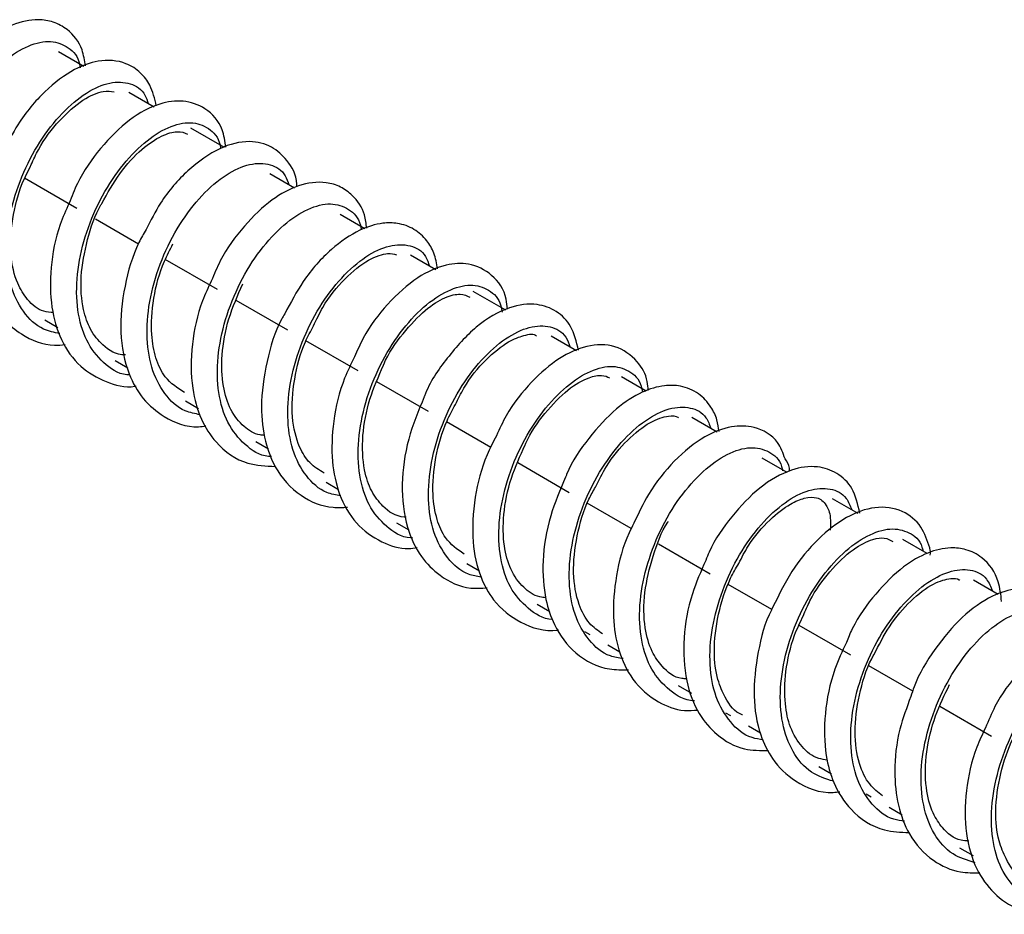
# Model space of a CAD drawing. Header units: millimetres. Extents: x 13 to 546, y 13 to 419.
# Tile 6 of 10: x 249 to 274, y 267 to 290. Entities that reach past the tile are written whole.
import ezdxf

# ---------------------------------------------------------------- set-up
doc = ezdxf.new("R2010")
doc.units = ezdxf.units.MM
doc.header["$LTSCALE"] = 2

msp = doc.modelspace()

# ---------------------------------------------------------------- linework, layer by layer
for p, q in [((251.024, 288.483), (250.394, 288.847)), ((252.793, 287.462), (252.161, 287.826)), ((254.558, 286.443), (253.718, 286.928)), ((256.319, 285.426), (255.697, 285.785)), ((250.85, 284.916), (249.534, 285.675)), ((258.087, 284.405), (257.465, 284.765)), ((252.4, 284.021), (251.32, 284.644)), ((259.873, 283.374), (259.232, 283.744)), ((254.385, 282.875), (253.07, 283.634)), ((261.628, 282.361), (260.812, 282.832)), ((256.153, 281.854), (254.856, 282.603)), ((250.045, 282.12), (250.378, 281.928)), ((257.921, 280.834), (256.605, 281.593)), ((263.406, 281.335), (262.768, 281.703)), ((251.813, 281.099), (252.136, 280.913)), ((259.689, 279.813), (258.391, 280.562)), ((265.155, 280.325), (264.536, 280.683)), ((253.581, 280.079), (253.907, 279.89)), ((261.25, 278.912), (260.141, 279.552)), ((266.942, 279.293), (266.303, 279.662)), ((255.349, 279.058), (255.666, 278.875)), ((268.698, 278.28), (268.071, 278.642)), ((263.224, 277.772), (261.927, 278.521)), ((257.116, 278.038), (257.428, 277.858)), ((270.482, 277.25), (269.839, 277.621)), ((264.78, 276.874), (263.676, 277.511)), ((258.884, 277.017), (259.192, 276.839)), ((272.215, 276.249), (271.607, 276.601)), ((266.76, 275.731), (265.461, 276.481)), ((260.652, 275.997), (260.971, 275.813)), ((274.001, 275.218), (273.375, 275.58)), ((268.308, 274.837), (267.212, 275.47)), ((262.42, 274.976), (262.739, 274.792)), ((270.295, 273.69), (268.995, 274.441)), ((263.607, 274.291), (263.736, 274.216)), ((264.188, 273.956), (264.492, 273.78)), ((271.851, 272.792), (270.748, 273.429)), ((265.955, 272.935), (266.293, 272.74)), ((273.831, 271.649), (272.53, 272.4)), ((267.145, 272.248), (267.271, 272.175)), ((267.723, 271.915), (268.026, 271.74)), ((269.491, 270.894), (269.808, 270.711)), ((270.683, 270.206), (270.807, 270.134)), ((271.259, 269.874), (271.584, 269.686)), ((273.026, 268.853), (273.366, 268.657))]:
    msp.add_line(p, q)
for points, knots in [([(251.07, 288.499), (251.048, 288.636), (250.989, 289.002), (250.689, 289.385), (250.272, 289.613), (249.803, 289.686), (249.228, 289.558), (248.539, 289.146), (247.88, 288.46), (247.389, 287.77), (247.216, 287.322), (247.175, 287.218)], [0, 0, 0, 0, 0.080267, 0.215393, 0.300005, 0.380253, 0.515795, 0.651063, 0.804561, 0.95493, 1, 1, 1, 1]), ([(248.665, 282.775), (248.625, 282.777), (248.348, 282.791), (247.945, 283.081), (247.516, 283.638), (247.305, 284.421), (247.302, 285.328), (247.514, 286.29), (247.898, 287.217), (248.426, 288.03), (249.025, 288.656), (249.645, 289.04), (250.212, 289.159), (250.653, 288.979), (250.9, 288.72), (250.931, 288.479), (250.934, 288.451)], [0, 0, 0, 0, 0.013502, 0.094294, 0.176141, 0.256938, 0.338774, 0.419587, 0.501404, 0.582241, 0.664031, 0.744902, 0.826654, 0.907569, 0.989275, 1, 1, 1, 1]), ([(252.849, 287.492), (252.807, 287.672), (252.734, 287.99), (252.456, 288.346), (252.025, 288.627), (251.428, 288.665), (250.737, 288.413), (250.043, 287.889), (249.41, 287.152), (249.124, 286.572), (249.008, 286.338)], [0, 0, 0, 0, 0.11093, 0.195113, 0.291125, 0.443855, 0.568661, 0.730192, 0.891465, 1, 1, 1, 1]), ([(250.424, 281.771), (250.284, 281.8), (249.919, 281.875), (249.483, 282.3), (249.155, 282.972), (249.045, 283.825), (249.146, 284.768), (249.447, 285.724), (249.905, 286.606), (250.477, 287.337), (251.091, 287.853), (251.698, 288.112), (252.204, 288.083), (252.54, 287.879), (252.62, 287.623), (252.642, 287.548)], [0, 0, 0, 0, 0.0515067, 0.1346286, 0.2179406, 0.3009712, 0.3843658, 0.4673148, 0.5507829, 0.6336597, 0.7171921, 0.8000065, 0.883594, 0.9663555, 1, 1, 1, 1]), ([(249.708, 286.015), (249.765, 286.143), (249.953, 286.567), (250.426, 287.163), (251.008, 287.682), (251.525, 287.889), (251.707, 287.856), (251.789, 287.841)], [0, 0, 0, 0, 0.099148, 0.328727, 0.569277, 0.806426, 1, 1, 1, 1]), ([(254.595, 286.451), (254.573, 286.604), (254.515, 287.009), (254.126, 287.447), (253.53, 287.655), (252.881, 287.564), (252.165, 287.185), (251.453, 286.47), (250.923, 285.723), (250.725, 285.215), (250.659, 285.047)], [0, 0, 0, 0, 0.086431, 0.229253, 0.352054, 0.472316, 0.626775, 0.783275, 0.928593, 1, 1, 1, 1]), ([(252.184, 280.731), (252.159, 280.732), (251.896, 280.743), (251.501, 281.023), (251.064, 281.569), (250.845, 282.345), (250.833, 283.249), (251.037, 284.21), (251.415, 285.141), (251.939, 285.959), (252.536, 286.594), (253.157, 286.989), (253.726, 287.119), (254.174, 286.95), (254.427, 286.694), (254.461, 286.452), (254.465, 286.421)], [0, 0, 0, 0, 0.008591, 0.089666, 0.171787, 0.252876, 0.33498, 0.416091, 0.498168, 0.579312, 0.661354, 0.74254, 0.824536, 0.905774, 0.987717, 1, 1, 1, 1]), ([(251.477, 285.038), (251.622, 285.298), (251.923, 285.836), (252.472, 286.419), (252.99, 286.764), (253.416, 286.877), (253.558, 286.816), (253.634, 286.783)], [0, 0, 0, 0, 0.199356, 0.412334, 0.603902, 0.786409, 1, 1, 1, 1]), ([(256.382, 285.459), (256.382, 285.482), (256.38, 285.754), (256.172, 286.105), (255.751, 286.506), (255.141, 286.646), (254.427, 286.468), (253.645, 285.916), (252.998, 285.187), (252.707, 284.613), (252.592, 284.386)], [0, 0, 0, 0, 0.01245, 0.152017, 0.266843, 0.392781, 0.554964, 0.727777, 0.891955, 1, 1, 1, 1]), ([(249.008, 286.338), (248.958, 286.247), (248.729, 285.837), (248.495, 284.996), (248.384, 283.997), (248.488, 283.161), (248.716, 282.554), (249.043, 282.082), (249.53, 281.675), (250.072, 281.452), (250.469, 281.487), (250.559, 281.494)], [0, 0, 0, 0, 0.0443224, 0.2000942, 0.3579609, 0.4850948, 0.6014353, 0.6874374, 0.7906305, 0.9527926, 1, 1, 1, 1]), ([(250.269, 282.297), (250.185, 282.305), (249.917, 282.329), (249.628, 282.582), (249.321, 283.052), (249.163, 283.744), (249.21, 284.625), (249.409, 285.427), (249.628, 285.858), (249.708, 286.015)], [0, 0, 0, 0, 0.0750172, 0.2394311, 0.3748621, 0.5504891, 0.7317263, 0.90231, 1, 1, 1, 1]), ([(253.952, 279.733), (253.823, 279.758), (253.467, 279.827), (253.036, 280.237), (252.699, 280.9), (252.581, 281.747), (252.673, 282.689), (252.968, 283.646), (253.419, 284.532), (253.989, 285.271), (254.602, 285.796), (255.211, 286.066), (255.722, 286.048), (256.066, 285.848), (256.151, 285.588), (256.177, 285.508)], [0, 0, 0, 0, 0.047311, 0.130458, 0.213941, 0.297005, 0.380563, 0.463553, 0.547177, 0.630103, 0.713784, 0.796655, 0.880383, 0.96321, 1, 1, 1, 1]), ([(258.135, 284.42), (258.122, 284.533), (258.083, 284.86), (257.838, 285.212), (257.482, 285.473), (257.022, 285.609), (256.433, 285.53), (255.726, 285.153), (255.054, 284.506), (254.514, 283.778), (254.301, 283.261), (254.23, 283.09)], [0, 0, 0, 0, 0.064937, 0.187042, 0.263942, 0.344168, 0.487777, 0.623275, 0.774546, 0.925165, 1, 1, 1, 1]), ([(250.659, 285.047), (250.579, 284.871), (250.343, 284.349), (250.174, 283.431), (250.186, 282.437), (250.433, 281.584), (250.905, 280.916), (251.563, 280.546), (252.068, 280.401), (252.333, 280.452), (252.343, 280.454)], [0, 0, 0, 0, 0.084692, 0.249739, 0.408204, 0.556754, 0.711113, 0.85633, 0.994574, 1, 1, 1, 1]), ([(252.072, 281.236), (252.069, 281.236), (251.83, 281.233), (251.534, 281.431), (251.189, 281.832), (250.983, 282.416), (250.923, 283.196), (251.099, 284.111), (251.307, 284.761), (251.471, 285.028), (251.477, 285.038)], [0, 0, 0, 0, 0.002196, 0.197534, 0.34594, 0.474642, 0.650084, 0.825087, 0.993203, 1, 1, 1, 1]), ([(255.739, 278.684), (255.716, 278.685), (255.455, 278.692), (255.058, 278.965), (254.613, 279.501), (254.386, 280.271), (254.365, 281.17), (254.561, 282.131), (254.933, 283.064), (255.451, 283.888), (256.047, 284.532), (256.668, 284.937), (257.241, 285.078), (257.694, 284.921), (257.955, 284.666), (257.992, 284.418), (257.998, 284.378)], [0, 0, 0, 0, 0.0077799, 0.0886792, 0.1705986, 0.2515193, 0.3334136, 0.4143654, 0.4962254, 0.5772179, 0.6590345, 0.7400771, 0.8218413, 0.9029434, 0.9846462, 1, 1, 1, 1]), ([(259.917, 283.394), (259.893, 283.53), (259.846, 283.796), (259.639, 284.138), (259.335, 284.415), (258.94, 284.555), (258.474, 284.558), (257.911, 284.383), (257.225, 283.912), (256.554, 283.175), (256.223, 282.547), (256.075, 282.268)], [0, 0, 0, 0, 0.081977, 0.159, 0.253421, 0.350108, 0.428328, 0.550003, 0.703969, 0.86792, 1, 1, 1, 1]), ([(252.592, 284.386), (252.53, 284.278), (252.28, 283.843), (252.022, 282.934), (251.905, 281.783), (252.094, 280.817), (252.494, 280.11), (253.078, 279.62), (253.652, 279.395), (254.032, 279.443), (254.094, 279.451)], [0, 0, 0, 0, 0.0523612, 0.2114924, 0.3812923, 0.552585, 0.678266, 0.805367, 0.9683731, 1, 1, 1, 1]), ([(253.557, 280.294), (253.384, 280.402), (253.083, 280.59), (252.826, 281.127), (252.699, 281.802), (252.754, 282.643), (252.965, 283.451), (253.191, 283.879), (253.267, 284.022)], [0, 0, 0, 0, 0.214589, 0.372043, 0.517288, 0.712235, 0.903777, 1, 1, 1, 1]), ([(257.481, 277.694), (257.363, 277.715), (257.017, 277.778), (256.59, 278.174), (256.244, 278.828), (256.118, 279.67), (256.201, 280.609), (256.488, 281.568), (256.934, 282.458), (257.5, 283.204), (258.113, 283.739), (258.723, 284.019), (259.239, 284.013), (259.593, 283.817), (259.682, 283.553), (259.712, 283.467)], [0, 0, 0, 0, 0.0432607, 0.1264165, 0.2100427, 0.293123, 0.3768168, 0.4598312, 0.5435833, 0.6265416, 0.7103427, 0.7932545, 0.8770953, 0.9599705, 1, 1, 1, 1]), ([(256.799, 281.97), (256.873, 282.127), (257.087, 282.582), (257.596, 283.19), (258.184, 283.663), (258.662, 283.811), (258.817, 283.768), (258.883, 283.749)], [0, 0, 0, 0, 0.121875, 0.352707, 0.597467, 0.830047, 1, 1, 1, 1]), ([(261.669, 282.386), (261.662, 282.47), (261.634, 282.821), (261.32, 283.267), (260.735, 283.561), (260.083, 283.519), (259.39, 283.21), (258.669, 282.559), (258.115, 281.842), (257.898, 281.345), (257.829, 281.187)], [0, 0, 0, 0, 0.0476344, 0.1994662, 0.3404006, 0.4597038, 0.6109863, 0.7760659, 0.9287634, 1, 1, 1, 1]), ([(254.23, 283.09), (254.152, 282.926), (253.913, 282.42), (253.715, 281.472), (253.713, 280.446), (253.941, 279.626), (254.383, 278.937), (255.029, 278.469), (255.601, 278.444), (255.836, 278.434)], [0, 0, 0, 0, 0.079177, 0.2436446, 0.4195255, 0.5595679, 0.6858675, 0.870862, 1, 1, 1, 1]), ([(255.575, 279.216), (255.535, 279.219), (255.323, 279.233), (255.032, 279.427), (254.702, 279.821), (254.504, 280.445), (254.472, 281.238), (254.637, 282.146), (254.893, 282.729), (255.021, 283.018)], [0, 0, 0, 0, 0.034709, 0.181815, 0.342907, 0.494055, 0.656496, 0.829721, 1, 1, 1, 1]), ([(259.287, 276.638), (259.269, 276.638), (259.012, 276.642), (258.615, 276.907), (258.162, 277.433), (257.926, 278.196), (257.898, 279.091), (258.085, 280.051), (258.45, 280.987), (258.964, 281.818), (259.558, 282.47), (260.179, 282.885), (260.755, 283.036), (261.215, 282.892), (261.486, 282.629), (261.527, 282.365), (261.536, 282.308)], [0, 0, 0, 0, 0.0060874, 0.086585, 0.16806, 0.2485869, 0.3300294, 0.4105952, 0.491996, 0.57261, 0.6539602, 0.734632, 0.8159225, 0.8966614, 0.9778833, 1, 1, 1, 1]), ([(258.556, 280.977), (258.559, 280.982), (258.677, 281.282), (259.05, 281.793), (259.589, 282.384), (260.117, 282.706), (260.521, 282.794), (260.653, 282.724), (260.721, 282.688)], [0, 0, 0, 0, 0.004, 0.209733, 0.419567, 0.61068, 0.799266, 1, 1, 1, 1]), ([(263.453, 281.356), (263.404, 281.565), (263.313, 281.958), (262.919, 282.356), (262.365, 282.555), (261.688, 282.462), (260.886, 282.001), (260.165, 281.194), (259.712, 280.551), (259.581, 280.189), (259.579, 280.184)], [0, 0, 0, 0, 0.1300361, 0.2433247, 0.3540937, 0.501487, 0.6764171, 0.8411674, 0.998048, 1, 1, 1, 1]), ([(256.075, 282.268), (256.05, 282.225), (255.838, 281.863), (255.596, 281.042), (255.448, 279.982), (255.553, 279.094), (255.853, 278.297), (256.422, 277.672), (257.105, 277.384), (257.528, 277.404), (257.648, 277.41)], [0, 0, 0, 0, 0.021106, 0.179231, 0.3467, 0.485709, 0.602068, 0.777485, 0.936665, 1, 1, 1, 1]), ([(257.065, 278.267), (256.939, 278.342), (256.696, 278.488), (256.402, 278.953), (256.229, 279.661), (256.288, 280.597), (256.501, 281.417), (256.727, 281.835), (256.799, 281.97)], [0, 0, 0, 0, 0.157593, 0.304137, 0.504134, 0.711987, 0.907736, 1, 1, 1, 1]), ([(261.006, 275.655), (260.9, 275.673), (260.565, 275.729), (260.143, 276.112), (259.789, 276.756), (259.654, 277.593), (259.729, 278.53), (260.009, 279.489), (260.449, 280.384), (261.012, 281.137), (261.623, 281.681), (262.236, 281.972), (262.756, 281.978), (263.119, 281.786), (263.214, 281.518), (263.247, 281.427)], [0, 0, 0, 0, 0.038765, 0.121964, 0.205755, 0.288887, 0.372738, 0.455811, 0.539713, 0.622739, 0.706682, 0.789669, 0.873644, 0.956603, 1, 1, 1, 1]), ([(260.363, 279.99), (260.431, 280.131), (260.643, 280.568), (261.124, 281.138), (261.664, 281.58), (262.133, 281.749), (262.336, 281.777), (262.401, 281.715), (262.402, 281.715)], [0, 0, 0, 0, 0.113782, 0.351769, 0.587968, 0.767915, 0.99735, 1, 1, 1, 1]), ([(265.207, 280.34), (265.202, 280.417), (265.183, 280.703), (264.932, 281.125), (264.387, 281.512), (263.678, 281.502), (262.958, 281.183), (262.266, 280.583), (261.706, 279.89), (261.471, 279.376), (261.393, 279.205)], [0, 0, 0, 0, 0.0437949, 0.1644029, 0.3129308, 0.4664303, 0.6102811, 0.7644911, 0.9214961, 1, 1, 1, 1]), ([(257.829, 281.187), (257.741, 281.011), (257.486, 280.499), (257.273, 279.575), (257.235, 278.575), (257.424, 277.697), (257.839, 276.974), (258.464, 276.527), (259.017, 276.343), (259.331, 276.384), (259.403, 276.394)], [0, 0, 0, 0, 0.08334, 0.242854, 0.396882, 0.535687, 0.685123, 0.83438, 0.962344, 1, 1, 1, 1]), ([(259.128, 277.163), (259.113, 277.163), (258.864, 277.164), (258.576, 277.373), (258.241, 277.787), (258.042, 278.384), (258.003, 279.184), (258.177, 280.117), (258.432, 280.695), (258.556, 280.977)], [0, 0, 0, 0, 0.012574, 0.208168, 0.345694, 0.482325, 0.661541, 0.835111, 1, 1, 1, 1]), ([(262.806, 274.592), (262.802, 274.592), (262.559, 274.595), (262.172, 274.851), (261.712, 275.365), (261.467, 276.121), (261.43, 277.013), (261.609, 277.972), (261.968, 278.91), (262.477, 279.746), (263.069, 280.407), (263.69, 280.832), (264.27, 280.995), (264.734, 280.862), (265.01, 280.609), (265.054, 280.351), (265.063, 280.298)], [0, 0, 0, 0, 0.0011186, 0.0821421, 0.1640985, 0.2451595, 0.3270756, 0.4081836, 0.4900502, 0.5712147, 0.6530228, 0.7342532, 0.8159938, 0.8972996, 0.9789637, 1, 1, 1, 1]), ([(262.114, 278.975), (262.12, 278.989), (262.243, 279.29), (262.627, 279.804), (263.18, 280.394), (263.703, 280.684), (264.064, 280.743), (264.179, 280.688), (264.237, 280.659)], [0, 0, 0, 0, 0.009951, 0.220095, 0.44472, 0.660649, 0.82671, 1, 1, 1, 1]), ([(266.985, 279.309), (266.972, 279.409), (266.943, 279.635), (266.774, 279.969), (266.48, 280.293), (266.056, 280.47), (265.565, 280.48), (265.024, 280.315), (264.369, 279.897), (263.721, 279.179), (263.277, 278.553), (263.14, 278.19), (263.131, 278.167)], [0, 0, 0, 0, 0.058728, 0.132692, 0.232835, 0.341247, 0.425998, 0.54314, 0.681266, 0.838865, 0.990088, 1, 1, 1, 1]), ([(259.579, 280.184), (259.434, 279.831), (259.137, 279.111), (258.98, 277.957), (259.098, 276.938), (259.454, 276.174), (259.998, 275.632), (260.585, 275.347), (261.02, 275.375), (261.158, 275.384)], [0, 0, 0, 0, 0.1608375, 0.3279183, 0.5028338, 0.6468537, 0.7706579, 0.9271857, 1, 1, 1, 1]), ([(260.58, 276.234), (260.413, 276.349), (260.131, 276.543), (259.883, 277.09), (259.765, 277.776), (259.84, 278.638), (260.063, 279.441), (260.289, 279.855), (260.363, 279.99)], [0, 0, 0, 0, 0.21448, 0.361754, 0.51704, 0.716027, 0.907373, 1, 1, 1, 1]), ([(264.576, 273.607), (264.466, 273.623), (264.126, 273.674), (263.697, 274.049), (263.334, 274.685), (263.191, 275.516), (263.257, 276.45), (263.53, 277.41), (263.964, 278.309), (264.524, 279.069), (265.134, 279.623), (265.748, 279.925), (266.273, 279.942), (266.645, 279.754), (266.747, 279.483), (266.783, 279.385)], [0, 0, 0, 0, 0.039524, 0.1223085, 0.2057893, 0.2885146, 0.3720473, 0.4547231, 0.5382985, 0.6209345, 0.7045433, 0.7871492, 0.8707821, 0.9533676, 1, 1, 1, 1]), ([(263.879, 277.913), (263.968, 278.091), (264.195, 278.548), (264.694, 279.132), (265.256, 279.579), (265.712, 279.716), (265.904, 279.707), (265.96, 279.663), (265.964, 279.659)], [0, 0, 0, 0, 0.139031, 0.35749, 0.588032, 0.809967, 0.985149, 1, 1, 1, 1]), ([(268.645, 278.624), (268.593, 278.769), (268.455, 279.149), (267.922, 279.451), (267.27, 279.464), (266.591, 279.204), (265.868, 278.621), (265.239, 277.845), (264.963, 277.254), (264.847, 277.005)], [0, 0, 0, 0, 0.100358, 0.262922, 0.391099, 0.540095, 0.715565, 0.879991, 1, 1, 1, 1]), ([(261.393, 279.205), (261.31, 279.046), (261.057, 278.561), (260.821, 277.624), (260.761, 276.557), (260.951, 275.697), (261.344, 274.98), (261.986, 274.469), (262.606, 274.275), (262.945, 274.327), (262.951, 274.328)], [0, 0, 0, 0, 0.0752752, 0.2304267, 0.3983949, 0.5467584, 0.6616196, 0.8248144, 0.9965018, 1, 1, 1, 1]), ([(262.635, 275.137), (262.584, 275.142), (262.359, 275.166), (262.058, 275.38), (261.741, 275.804), (261.565, 276.443), (261.551, 277.235), (261.729, 278.131), (261.988, 278.699), (262.114, 278.975)], [0, 0, 0, 0, 0.044319, 0.196646, 0.359735, 0.504041, 0.664484, 0.836948, 1, 1, 1, 1]), ([(266.368, 272.546), (266.365, 272.546), (266.121, 272.544), (265.729, 272.794), (265.262, 273.298), (265.009, 274.047), (264.963, 274.934), (265.134, 275.892), (265.486, 276.833), (265.99, 277.675), (266.58, 278.343), (267.201, 278.779), (267.784, 278.953), (268.252, 278.829), (268.528, 278.597), (268.575, 278.358), (268.582, 278.321)], [0, 0, 0, 0, 0.001023, 0.082559, 0.164971, 0.246553, 0.328916, 0.410553, 0.492859, 0.574561, 0.656801, 0.738577, 0.820741, 0.902601, 0.98468, 1, 1, 1, 1]), ([(268.757, 278.313), (268.757, 278.339), (268.755, 278.465), (268.694, 278.554), (268.645, 278.624)], [0, 0, 0, 0, 0.207711, 1, 1, 1, 1]), ([(270.521, 277.264), (270.473, 277.481), (270.382, 277.889), (269.971, 278.287), (269.419, 278.472), (268.768, 278.377), (268.011, 277.954), (267.31, 277.211), (266.839, 276.554), (266.681, 276.145), (266.654, 276.074)], [0, 0, 0, 0, 0.132722, 0.249281, 0.35931, 0.498798, 0.663505, 0.820446, 0.969083, 1, 1, 1, 1]), ([(263.131, 278.167), (262.993, 277.845), (262.699, 277.158), (262.527, 276.076), (262.592, 275.156), (262.854, 274.355), (263.366, 273.683), (264.061, 273.322), (264.551, 273.324), (264.712, 273.325)], [0, 0, 0, 0, 0.146743, 0.312912, 0.465538, 0.578701, 0.739745, 0.914834, 1, 1, 1, 1]), ([(264.058, 274.225), (263.943, 274.306), (263.706, 274.473), (263.429, 274.981), (263.292, 275.736), (263.392, 276.673), (263.612, 277.44), (263.823, 277.815), (263.879, 277.913)], [0, 0, 0, 0, 0.152831, 0.317887, 0.524204, 0.730589, 0.929145, 1, 1, 1, 1]), ([(268.095, 271.568), (268, 271.581), (267.673, 271.626), (267.251, 271.988), (266.88, 272.614), (266.729, 273.44), (266.786, 274.371), (267.052, 275.332), (267.479, 276.234), (268.036, 277.001), (268.644, 277.564), (269.26, 277.877), (269.789, 277.906), (270.172, 277.722), (270.279, 277.447), (270.32, 277.343)], [0, 0, 0, 0, 0.0343897, 0.1172626, 0.2009271, 0.2837488, 0.3674577, 0.4502378, 0.5339817, 0.6167301, 0.7004997, 0.7832261, 0.867012, 0.9497262, 1, 1, 1, 1]), ([(267.481, 275.998), (267.557, 276.146), (267.779, 276.575), (268.247, 277.106), (268.747, 277.496), (269.181, 277.668), (269.486, 277.662), (269.656, 277.525), (269.796, 277.227), (269.785, 276.944), (269.78, 276.835)], [0, 0, 0, 0, 0.079769, 0.232683, 0.374643, 0.483208, 0.622338, 0.801709, 0.923831, 1, 1, 1, 1]), ([(272.278, 276.388), (272.217, 276.571), (272.089, 276.959), (271.59, 277.371), (270.907, 277.455), (270.18, 277.192), (269.462, 276.638), (268.792, 275.835), (268.465, 275.162), (268.305, 274.831)], [0, 0, 0, 0, 0.117823, 0.249462, 0.398316, 0.544732, 0.695456, 0.850053, 1, 1, 1, 1]), ([(266.172, 273.098), (266.132, 273.1), (265.872, 273.111), (265.591, 273.342), (265.275, 273.781), (265.095, 274.404), (265.083, 275.246), (265.309, 276.167), (265.538, 276.796), (265.705, 277.046), (265.708, 277.05)], [0, 0, 0, 0, 0.032933, 0.217918, 0.342063, 0.486985, 0.664651, 0.832248, 0.99724, 1, 1, 1, 1]), ([(264.847, 277.005), (264.805, 276.925), (264.589, 276.516), (264.381, 275.688), (264.295, 274.683), (264.437, 273.795), (264.798, 273.03), (265.39, 272.513), (265.986, 272.282), (266.342, 272.307), (266.456, 272.315)], [0, 0, 0, 0, 0.039411, 0.201144, 0.360266, 0.49849, 0.645043, 0.807191, 0.938255, 1, 1, 1, 1]), ([(269.86, 270.525), (269.667, 270.587), (269.257, 270.718), (268.816, 271.241), (268.549, 271.971), (268.497, 272.856), (268.658, 273.812), (269.005, 274.756), (269.503, 275.603), (270.091, 276.28), (270.711, 276.726), (271.298, 276.911), (271.77, 276.797), (272.051, 276.576), (272.1, 276.345), (272.107, 276.312)], [0, 0, 0, 0, 0.074238, 0.157505, 0.240019, 0.32323, 0.405808, 0.488953, 0.571605, 0.654676, 0.737411, 0.820397, 0.903224, 0.986118, 1, 1, 1, 1]), ([(269.105, 274.69), (269.157, 274.813), (269.33, 275.228), (269.779, 275.831), (270.338, 276.375), (270.84, 276.622), (271.178, 276.657), (271.288, 276.587), (271.348, 276.549)], [0, 0, 0, 0, 0.082702, 0.276976, 0.485035, 0.673259, 0.820971, 1, 1, 1, 1]), ([(274.084, 275.042), (274.065, 275.211), (274.016, 275.652), (273.686, 276.121), (273.219, 276.361), (272.752, 276.412), (272.217, 276.286), (271.574, 275.919), (270.922, 275.268), (270.417, 274.582), (270.231, 274.125), (270.184, 274.009)], [0, 0, 0, 0, 0.094177, 0.245266, 0.338378, 0.417677, 0.532756, 0.655714, 0.80504, 0.95068, 1, 1, 1, 1]), ([(272.29, 276.206), (272.296, 276.268), (272.302, 276.335), (272.28, 276.384), (272.278, 276.388)], [0, 0, 0, 0, 0.92374, 1, 1, 1, 1]), ([(266.654, 276.074), (266.531, 275.797), (266.251, 275.167), (266.065, 274.103), (266.122, 273.057), (266.43, 272.237), (266.937, 271.647), (267.543, 271.299), (268.023, 271.298), (268.23, 271.297)], [0, 0, 0, 0, 0.128216, 0.291975, 0.462883, 0.616396, 0.744027, 0.889932, 1, 1, 1, 1]), ([(267.571, 272.196), (267.569, 272.197), (267.376, 272.256), (267.169, 272.55), (266.926, 273.092), (266.833, 273.812), (266.942, 274.699), (267.183, 275.486), (267.411, 275.877), (267.481, 275.998)], [0, 0, 0, 0, 0.00181, 0.210654, 0.349393, 0.519926, 0.721912, 0.913624, 1, 1, 1, 1]), ([(271.647, 269.523), (271.554, 269.535), (271.23, 269.574), (270.806, 269.926), (270.426, 270.544), (270.266, 271.363), (270.315, 272.291), (270.573, 273.253), (270.994, 274.159), (271.548, 274.933), (272.155, 275.505), (272.772, 275.828), (273.305, 275.87), (273.698, 275.69), (273.813, 275.411), (273.858, 275.301)], [0, 0, 0, 0, 0.033005, 0.115638, 0.199141, 0.281731, 0.36527, 0.447827, 0.531393, 0.613926, 0.697511, 0.78003, 0.863623, 0.946138, 1, 1, 1, 1]), ([(270.874, 273.699), (270.999, 273.944), (271.267, 274.469), (271.812, 275.1), (272.369, 275.517), (272.8, 275.633), (272.976, 275.621), (273.028, 275.582), (273.033, 275.578)], [0, 0, 0, 0, 0.18604, 0.39954, 0.624124, 0.829244, 0.984264, 1, 1, 1, 1]), ([(275.831, 274.209), (275.783, 274.416), (275.703, 274.755), (275.411, 275.098), (275.018, 275.344), (274.473, 275.403), (273.803, 275.193), (273.082, 274.69), (272.408, 273.877), (271.966, 273.162), (271.829, 272.734), (271.804, 272.652)], [0, 0, 0, 0, 0.118945, 0.195382, 0.273638, 0.398531, 0.520738, 0.674498, 0.824621, 0.966631, 1, 1, 1, 1]), ([(268.305, 274.831), (268.304, 274.829), (268.132, 274.507), (267.94, 273.744), (267.818, 272.659), (267.974, 271.749), (268.33, 271.017), (268.923, 270.456), (269.557, 270.206), (269.963, 270.256), (270.018, 270.262)], [0, 0, 0, 0, 0.00092, 0.162181, 0.335059, 0.502288, 0.625032, 0.779925, 0.970017, 1, 1, 1, 1]), ([(273.417, 268.48), (273.224, 268.538), (272.813, 268.662), (272.366, 269.175), (272.091, 269.897), (272.03, 270.778), (272.184, 271.733), (272.524, 272.679), (273.016, 273.531), (273.602, 274.216), (274.222, 274.672), (274.812, 274.867), (275.289, 274.766), (275.577, 274.546), (275.63, 274.312), (275.639, 274.273)], [0, 0, 0, 0, 0.073371, 0.156437, 0.238852, 0.321854, 0.40434, 0.487269, 0.569837, 0.652684, 0.735342, 0.818098, 0.900853, 0.983512, 1, 1, 1, 1]), ([(269.712, 271.054), (269.636, 271.066), (269.377, 271.108), (269.06, 271.361), (268.768, 271.832), (268.621, 272.489), (268.64, 273.289), (268.812, 274.076), (269.027, 274.527), (269.105, 274.69)], [0, 0, 0, 0, 0.07164, 0.24209, 0.407382, 0.551077, 0.719635, 0.898567, 1, 1, 1, 1]), ([(277.571, 273.179), (277.549, 273.342), (277.497, 273.729), (277.145, 274.135), (276.608, 274.374), (275.974, 274.335), (275.243, 273.99), (274.519, 273.305), (273.969, 272.568), (273.754, 272.049), (273.678, 271.867)], [0, 0, 0, 0, 0.09293, 0.220981, 0.332082, 0.457624, 0.616726, 0.774233, 0.920924, 1, 1, 1, 1]), ([(270.184, 274.009), (270.081, 273.788), (269.814, 273.216), (269.616, 272.214), (269.632, 271.244), (269.856, 270.429), (270.309, 269.721), (270.994, 269.272), (271.547, 269.247), (271.757, 269.238)], [0, 0, 0, 0, 0.1041921, 0.269508, 0.4353899, 0.5550964, 0.6999031, 0.8861477, 1, 1, 1, 1]), ([(271.096, 270.161), (270.981, 270.248), (270.74, 270.433), (270.476, 270.973), (270.363, 271.75), (270.487, 272.675), (270.683, 273.362), (270.856, 273.668), (270.874, 273.699)], [0, 0, 0, 0, 0.163728, 0.345703, 0.557497, 0.76893, 0.976277, 1, 1, 1, 1]), ([(275.183, 267.481), (275.099, 267.49), (274.782, 267.525), (274.36, 267.865), (273.972, 268.473), (273.804, 269.287), (273.844, 270.212), (274.095, 271.174), (274.51, 272.084), (275.059, 272.864), (275.665, 273.446), (276.284, 273.779), (276.822, 273.833), (277.225, 273.657), (277.346, 273.375), (277.396, 273.258)], [0, 0, 0, 0, 0.0298716, 0.1124058, 0.1958773, 0.2783766, 0.3618769, 0.444351, 0.5278707, 0.6103294, 0.6938592, 0.7763121, 0.8598427, 0.9422997, 1, 1, 1, 1]), ([(273.259, 269.024), (273.193, 269.027), (272.919, 269.044), (272.632, 269.29), (272.327, 269.739), (272.157, 270.382), (272.169, 271.236), (272.385, 272.155), (272.651, 272.696), (272.778, 272.956)], [0, 0, 0, 0, 0.055622, 0.231506, 0.351933, 0.504478, 0.681479, 0.847335, 1, 1, 1, 1]), ([(271.804, 272.652), (271.702, 272.382), (271.468, 271.759), (271.368, 270.805), (271.458, 269.913), (271.76, 269.117), (272.304, 268.522), (272.952, 268.223), (273.373, 268.223), (273.536, 268.222)], [0, 0, 0, 0, 0.129293, 0.297664, 0.443342, 0.584066, 0.759859, 0.906931, 1, 1, 1, 1]), ([(273.678, 271.867), (273.601, 271.707), (273.36, 271.205), (273.165, 270.272), (273.155, 269.211), (273.405, 268.333), (273.869, 267.686), (274.505, 267.253), (275.037, 267.207), (275.313, 267.183)], [0, 0, 0, 0, 0.076784, 0.24099, 0.409073, 0.569221, 0.70725, 0.847887, 1, 1, 1, 1]), ([(274.59, 268.147), (274.588, 268.148), (274.409, 268.211), (274.217, 268.509), (273.984, 269.059), (273.903, 269.796), (274.033, 270.695), (274.277, 271.459), (274.498, 271.828), (274.56, 271.932)], [0, 0, 0, 0, 0.002327, 0.203596, 0.342082, 0.525222, 0.729438, 0.923322, 1, 1, 1, 1])]:
    msp.add_open_spline(points, degree=3, knots=knots)

doc.saveas('drawing.dxf')
